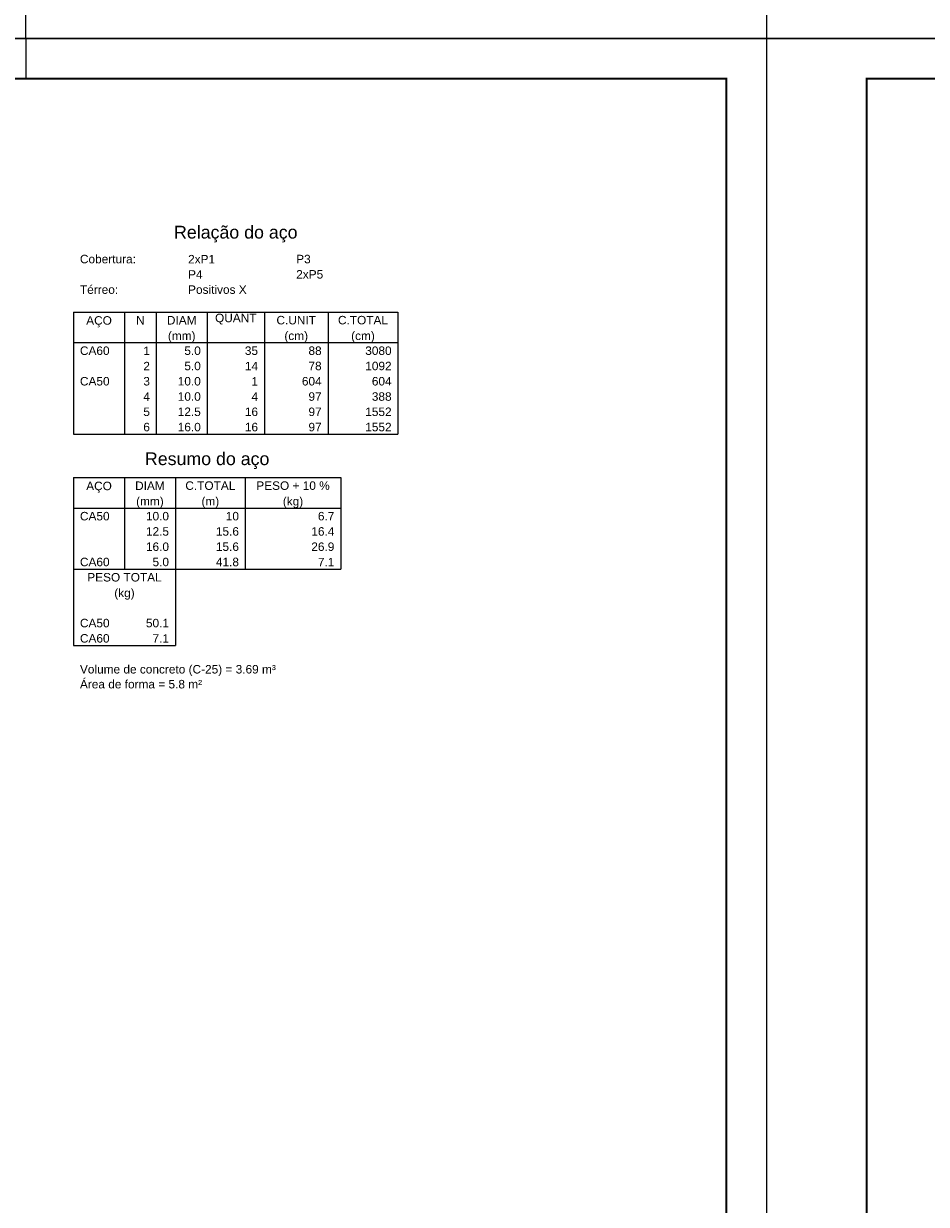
# Model space of a CAD drawing. Extents: x 1874 to 2462, y -2142 to -2023.
# Tile 45 of 74: x 2275 to 2298, y -2112 to -2082. Entities that reach past the tile are written whole.
import ezdxf

# ---------------------------------------------------------------- set-up
doc = ezdxf.new("R2010")
doc.units = 0
doc.header["$LTSCALE"] = 0.1
doc.header["$MEASUREMENT"] = 0
doc.layers.get('0').update_dxf_attribs({"linetype": 'CONTINUOUS', "lineweight": 25})
doc.layers.add('DT-Relação do aço', color=7, linetype='CONTINUOUS', lineweight=25)
doc.layers.add('XX-CARIMBO', color=9, linetype='CONTINUOUS')
doc.layers.add('XX-FOLHA', color=253, linetype='CONTINUOUS')
doc.styles.add('ARIAL', font='arial.ttf')

# ---------------------------------------------------------------- blocks, each defined once
blk = doc.blocks.new('Aprovacao A-1_SC')
at = {"layer": 'XX-CARIMBO', "ltscale": 0.5}
for p, q in [((0, 594), (0, 0)), ((840, 594), (0, 594)), ((840, 594), (840, 0)), ((0, 0), (840, 0))]:
    blk.add_line(p, q, dxfattribs=at)
at = {"layer": 'XX-FOLHA'}
for p, q in [((25, 594), (15, 594)), ((840, 594), (830, 594)), ((840, 271.02), (840, 0)), ((655, 0), (655, 10)), ((655, 0), (655, 10))]:
    blk.add_line(p, q, dxfattribs=at)
at = {"layer": 'XX-FOLHA', "ltscale": 0.5}
for p, q in [((15, 594), (15, 594)), ((655, 594), (655, 584)), ((655, 594), (655, 584))]:
    blk.add_line(p, q, dxfattribs=at)
at = {"layer": 'XX-FOLHA', "ltscale": 0.5, "const_width": 0.5}
blk.add_lwpolyline([(25, 584), (25, 10), (830, 10), (830, 584), (25, 584)], dxfattribs=at)

msp = doc.modelspace()

# ---------------------------------------------------------------- linework, layer by layer
at = {"layer": 'DT-Relação do aço', "linetype": 'Continuous'}
for p, q in [((2276.3604, -2089.4733), (2284.4617, -2089.4733)), ((2276.3604, -2089.4733), (2276.3604, -2090.2358)), ((2277.6312, -2089.4733), (2277.6312, -2090.2358)), ((2278.4254, -2089.4733), (2278.4254, -2090.2358)), ((2279.6962, -2089.4733), (2279.6962, -2090.2358)), ((2281.1259, -2089.4733), (2281.1259, -2090.2358)), ((2282.7144, -2089.4733), (2282.7144, -2090.2358)), ((2284.4617, -2089.4733), (2284.4617, -2090.2358)), ((2276.3604, -2090.2358), (2284.4617, -2090.2358)), ((2276.3604, -2090.2358), (2276.3604, -2092.5232)), ((2277.6312, -2090.2358), (2277.6312, -2092.5232)), ((2278.4254, -2090.2358), (2278.4254, -2092.5232)), ((2279.6962, -2090.2358), (2279.6962, -2092.5232)), ((2281.1259, -2090.2358), (2281.1259, -2092.5232)), ((2282.7144, -2090.2358), (2282.7144, -2092.5232)), ((2284.4617, -2090.2358), (2284.4617, -2092.5232)), ((2276.3604, -2092.5232), (2284.4617, -2092.5232)), ((2276.3604, -2093.6034), (2283.0321, -2093.6034)), ((2276.3604, -2093.6034), (2276.3604, -2094.3659)), ((2277.6312, -2093.6034), (2277.6312, -2094.3659)), ((2278.902, -2093.6034), (2278.902, -2094.3659)), ((2280.6493, -2093.6034), (2280.6493, -2094.3659)), ((2283.0321, -2093.6034), (2283.0321, -2094.3659)), ((2276.3604, -2094.3659), (2283.0321, -2094.3659)), ((2276.3604, -2094.3659), (2276.3604, -2095.8908)), ((2277.6312, -2094.3659), (2277.6312, -2095.8908)), ((2278.902, -2094.3659), (2278.902, -2095.8908)), ((2280.6493, -2094.3659), (2280.6493, -2095.8908)), ((2283.0321, -2094.3659), (2283.0321, -2095.8908)), ((2276.3604, -2095.8908), (2283.0321, -2095.8908)), ((2276.3604, -2095.8908), (2276.3604, -2097.0346)), ((2278.902, -2095.8908), (2278.902, -2097.0346)), ((2276.3604, -2097.0346), (2276.3604, -2097.797)), ((2278.902, -2097.0346), (2278.902, -2097.797)), ((2276.3604, -2097.797), (2278.902, -2097.797))]:
    msp.add_line(p, q, dxfattribs=at)

# ---------------------------------------------------------------- block references
at = {"xscale": 0.1, "yscale": 0.1, "zscale": 0.1}
for p in [(2209.665, -2082.645), (2293.665, -2082.645), (2209.665, -2142.045), (2293.665, -2142.045)]:
    msp.add_blockref('Aprovacao A-1_SC', p, dxfattribs=at)

# ---------------------------------------------------------------- texts
at = {"layer": 'DT-Relação do aço', "color": 7, "line_spacing_factor": 0.9, "style": 'ARIAL'}
for s, insert, char_height, width, attachment_point in [('Relação do aço', (2280.411, -2087.7365), 0.3177, 5.33736, 8), ('Cobertura:', (2276.5192, -2088.2597), 0.2118, 2.5416, 7), ('2xP1', (2279.2197, -2088.2597), 0.2118, 1.01664, 7), ('P3', (2281.9201, -2088.2597), 0.2118, 0.50832, 7), ('P4', (2279.2197, -2088.6409), 0.2118, 0.50832, 7), ('2xP5', (2281.9201, -2088.6409), 0.2118, 1.01664, 7), ('Térreo:', (2276.5192, -2089.0222), 0.2118, 1.77912, 7), ('Positivos X', (2279.2197, -2089.0222), 0.2118, 2.79576, 7), ('AÇO', (2276.9958, -2089.8545), 0.2118, 0.76248, 8), ('N', (2278.0283, -2089.7847), 0.2118, 0.25416, 8), ('DIAM', (2279.0608, -2089.7847), 0.2118, 1.01664, 8), ('QUANT', (2280.411, -2089.7847), 0.2118, 1.2708, 8), ('C.UNIT', (2281.9201, -2089.7847), 0.2118, 1.52496, 8), ('C.TOTAL', (2283.588, -2089.7847), 0.2118, 1.77912, 8), ('(mm)', (2279.0608, -2090.2358), 0.2118, 1.01664, 8), ('(cm)', (2281.9201, -2090.2358), 0.2118, 1.01664, 8), ('(cm)', (2283.588, -2090.2358), 0.2118, 1.01664, 8), ('CA60', (2276.5192, -2090.5471), 0.2118, 1.01664, 7), ('1', (2278.2666, -2090.5471), 0.2118, 0.25416, 9), ('5.0', (2279.5374, -2090.5471), 0.2118, 0.76248, 9), ('35', (2280.967, -2090.5471), 0.2118, 0.50832, 9), ('88', (2282.5555, -2090.5471), 0.2118, 0.50832, 9), ('3080', (2284.3029, -2090.5471), 0.2118, 1.01664, 9), ('2', (2278.2666, -2090.9284), 0.2118, 0.25416, 9), ('5.0', (2279.5374, -2090.9284), 0.2118, 0.76248, 9), ('14', (2280.967, -2090.9284), 0.2118, 0.50832, 9), ('78', (2282.5555, -2090.9284), 0.2118, 0.50832, 9), ('1092', (2284.3029, -2090.9284), 0.2118, 1.01664, 9), ('CA50', (2276.5192, -2091.3096), 0.2118, 1.01664, 7), ('3', (2278.2666, -2091.3096), 0.2118, 0.25416, 9), ('10.0', (2279.5374, -2091.3096), 0.2118, 1.01664, 9), ('1', (2280.967, -2091.3096), 0.2118, 0.25416, 9), ('604', (2282.5555, -2091.3096), 0.2118, 0.76248, 9), ('604', (2284.3029, -2091.3096), 0.2118, 0.76248, 9), ('4', (2278.2666, -2091.6909), 0.2118, 0.25416, 9), ('10.0', (2279.5374, -2091.6909), 0.2118, 1.01664, 9), ('4', (2280.967, -2091.6909), 0.2118, 0.25416, 9), ('97', (2282.5555, -2091.6909), 0.2118, 0.50832, 9), ('388', (2284.3029, -2091.6909), 0.2118, 0.76248, 9), ('5', (2278.2666, -2092.0721), 0.2118, 0.25416, 9), ('12.5', (2279.5374, -2092.0721), 0.2118, 1.01664, 9), ('16', (2280.967, -2092.0721), 0.2118, 0.50832, 9), ('97', (2282.5555, -2092.0721), 0.2118, 0.50832, 9), ('1552', (2284.3029, -2092.0721), 0.2118, 1.01664, 9), ('6', (2278.2666, -2092.4533), 0.2118, 0.25416, 9), ('16.0', (2279.5374, -2092.4533), 0.2118, 1.01664, 9), ('16', (2280.967, -2092.4533), 0.2118, 0.50832, 9), ('97', (2282.5555, -2092.4533), 0.2118, 0.50832, 9), ('1552', (2284.3029, -2092.4533), 0.2118, 1.01664, 9), ('Resumo do aço', (2279.6962, -2093.3916), 0.3177, 4.95612, 8), ('AÇO', (2276.9958, -2093.9846), 0.2118, 0.76248, 8), ('DIAM', (2278.2666, -2093.9148), 0.2118, 1.01664, 8), ('C.TOTAL', (2279.7756, -2093.9148), 0.2118, 1.77912, 8), ('PESO + 10 %', (2281.8407, -2093.9148), 0.2118, 2.79576, 8), ('(mm)', (2278.2666, -2094.3659), 0.2118, 1.01664, 8), ('(m)', (2279.7756, -2094.3659), 0.2118, 0.76248, 8), ('(kg)', (2281.8407, -2094.3659), 0.2118, 1.01664, 8), ('CA50', (2276.5192, -2094.6772), 0.2118, 1.01664, 7), ('10.0', (2278.7431, -2094.6772), 0.2118, 1.01664, 9), ('10', (2280.4905, -2094.6772), 0.2118, 0.50832, 9), ('6.7', (2282.8732, -2094.6772), 0.2118, 0.76248, 9), ('12.5', (2278.7431, -2095.0585), 0.2118, 1.01664, 9), ('15.6', (2280.4905, -2095.0585), 0.2118, 1.01664, 9), ('16.4', (2282.8732, -2095.0585), 0.2118, 1.01664, 9), ('16.0', (2278.7431, -2095.4397), 0.2118, 1.01664, 9), ('15.6', (2280.4905, -2095.4397), 0.2118, 1.01664, 9), ('26.9', (2282.8732, -2095.4397), 0.2118, 1.01664, 9), ('CA60', (2276.5192, -2095.821), 0.2118, 1.01664, 7), ('5.0', (2278.7431, -2095.821), 0.2118, 0.76248, 9), ('41.8', (2280.4905, -2095.821), 0.2118, 1.01664, 9), ('7.1', (2282.8732, -2095.821), 0.2118, 0.76248, 9), ('PESO TOTAL', (2277.6312, -2096.2022), 0.2118, 2.5416, 8), ('(kg)', (2277.6312, -2096.6533), 0.2118, 1.01664, 8), ('CA50', (2276.5192, -2097.3459), 0.2118, 1.01664, 7), ('50.1', (2278.7431, -2097.3459), 0.2118, 1.01664, 9), ('CA60', (2276.5192, -2097.7272), 0.2118, 1.01664, 7), ('7.1', (2278.7431, -2097.7272), 0.2118, 0.76248, 9), ('Volume de concreto (C-25) = 3.69 m³', (2276.5192, -2098.5595), 0.2118, 8.8956, 7), ('Área de forma = 5.8 m²', (2276.5192, -2098.8709), 0.2118, 5.59152, 7)]:
    msp.add_mtext(s, dxfattribs=dict(at, insert=insert, char_height=char_height, width=width, attachment_point=attachment_point))

doc.saveas('drawing.dxf')
